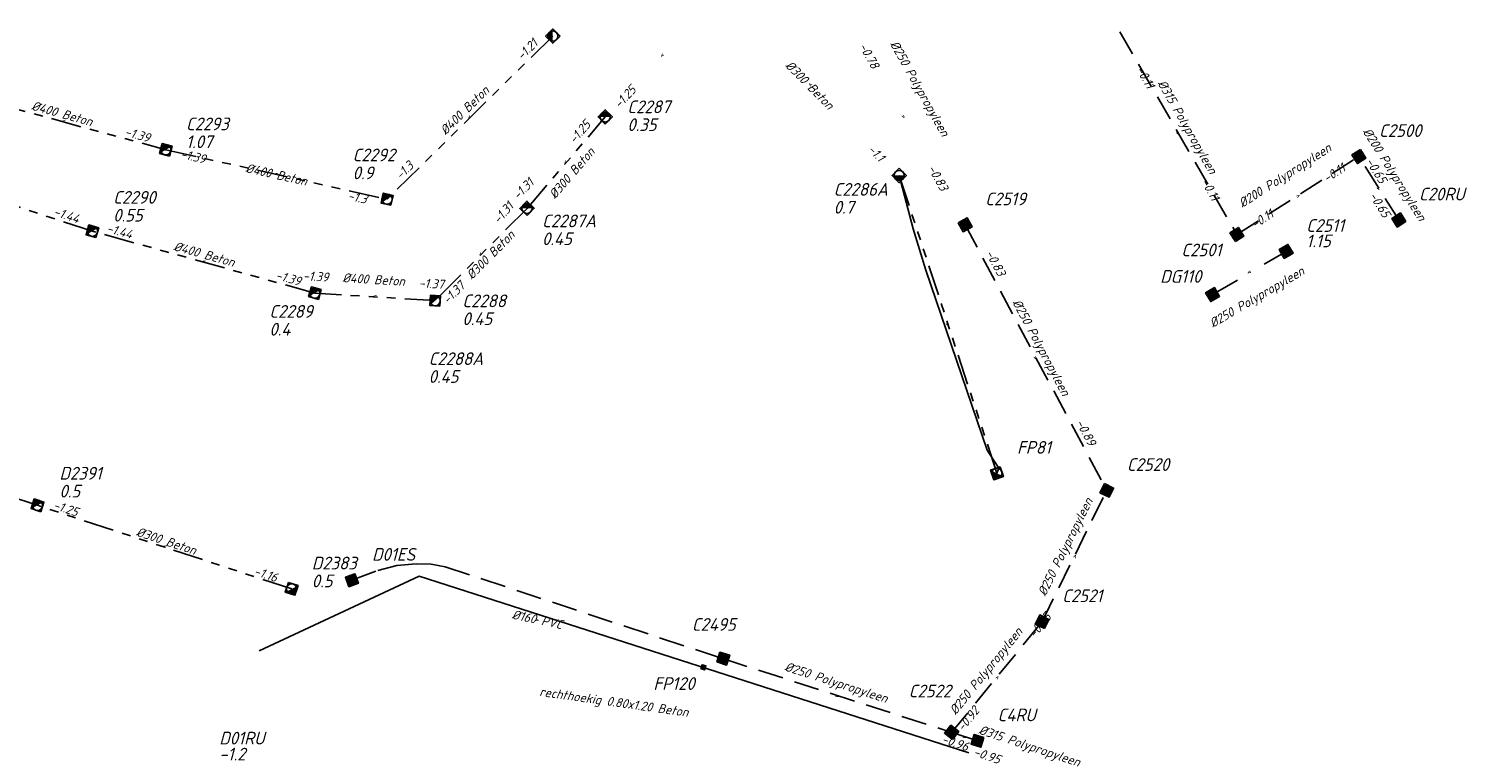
# Model space of a CAD drawing. Header units: metres. Extents: x 153906 to 154973, y 473035 to 474039.
# Tile 18 of 18: x 154666 to 154950, y 473894 to 474036. Entities that reach past the tile are written whole.
import ezdxf
from ezdxf.enums import TextEntityAlignment as Align
from ezdxf.lldxf.tags import DXFTag

# ---------------------------------------------------------------- set-up
doc = ezdxf.new("R2010")
doc.units = ezdxf.units.M
for name, pattern in [('RI-GWA', [18.45, 6, -1.8, 1.75, -1.8, 1.75, -1.8, 1.75, -1.8]), ('RI-HWA', [7.4, 5, -2.4]), ('RI-VWA', [11, 5, -3, 0, -3])]:
    doc.linetypes.add(name, pattern=pattern)
doc.layers.get('0').update_dxf_attribs({"linetype": 'CONTINUOUS'})
for name, color, linetype, lineweight in [('R-OI-KW-KUNSTWERK_DUIKER-G', 170, 'CONTINUOUS', 25), ('R-OI-RI-BOB-T18', 6, 'CONTINUOUS', 18), ('R-OI-RI-GWA_PUTDEKSELHOOGTE-T25', 10, 'CONTINUOUS', 25), ('R-OI-RI-GWA_PUTNUMMER-T25', 10, 'CONTINUOUS', 25), ('R-OI-RI-GWA_RIOOLPUT_INSPECTIEPUT-S', 10, 'CONTINUOUS', 25), ('R-OI-RI-GWA_TRANSPORTLEIDING-G', 10, 'RI-GWA', 25), ('R-OI-RI-HWA_PUTDEKSELHOOGTE-T25', 150, 'CONTINUOUS', 25), ('R-OI-RI-HWA_PUTNUMMER-T25', 150, 'CONTINUOUS', 25), ('R-OI-RI-HWA_RIOOLPUT_INSPECTIEPUT-DUIKER-S', 160, 'CONTINUOUS', 25), ('R-OI-RI-HWA_RIOOLPUT_INSPECTIEPUT-S', 150, 'CONTINUOUS', 25), ('R-OI-RI-HWA_TRANSPORTLEIDING-G', 150, 'RI-HWA', 25), ('R-OI-RI-MECHANISCH-G', 210, 'RI-PERS', 25), ('R-OI-RI-STROOMRICHTING-G', 251, 'CONTINUOUS', 25), ('R-OI-RI-VWA_PUTDEKSELHOOGTE-T25', 34, 'CONTINUOUS', 25), ('R-OI-RI-VWA_PUTNUMMER-T25', 34, 'CONTINUOUS', 25), ('R-OI-RI-VWA_RIOOLPUT_INSPECTIEPUT-S', 34, 'CONTINUOUS', 25), ('R-OI-RI-VWA_TRANSPORTLEIDING-G', 34, 'RI-VWA', 25)]:
    doc.layers.add(name, color=color, linetype=linetype, lineweight=lineweight)
doc.layers.add('R-OI-RI-DIAMETER_RIOOL-T18', color=6, linetype='CONTINUOUS')
doc.styles.add('NLCS-ISO-M500-T25', font='NLCS-ISO.ttf', dxfattribs={"height": 1.25})
doc.styles.add('NLCS-ISO-M750-T18_CURSIEF', font='NLCS-ISO.ttf', dxfattribs={"oblique": 15, "height": 1.35})
doc.styles.add('NLCS-ISO-M750-T25_CURSIEF', font='NLCS-ISO.ttf', dxfattribs={"oblique": 15, "height": 1.875})
tags = doc.linetypes.add('RI-PERS', pattern='A,7,-2,["P",Standard,S=1.8,R=0,X=-0.5,Y=-0.9],-2,7,-2,[102,NLCS.SHX,S=1,R=180,X=0,Y=0],-2', length=22).pattern_tags.tags
tags[6] = DXFTag(74, 10)

# ---------------------------------------------------------------- blocks, each defined once
blk = doc.blocks.new('N-SRI-PUT_GWA-SO')
blk.add_hatch(color=256).paths.add_polyline_path([(1.41, 1.41, 0.664858), (-2, 0.02), (-2, -0.02, 0.196534), (-1.41, -1.41)])
at = {"lineweight": -3, "flags": 128}
blk.add_lwpolyline([(2, -2), (2, 2), (-2, 2), (-2, -2)], close=True, dxfattribs=at)
at = {"lineweight": -3}
blk.add_circle((0, 0), 2, dxfattribs=at)
blk = doc.blocks.new('N-SRI-PUT_HWA-SO')
h = blk.add_hatch(color=256)
h.dxf.hatch_style = 1
h.paths.add_polyline_path([(-2, 0, 1), (2, 0, 1)])
at = {"lineweight": -3, "flags": 128}
blk.add_lwpolyline([(-2, -2), (2, -2), (2, 2), (-2, 2)], close=True, dxfattribs=at)
at = {"lineweight": -3}
blk.add_circle((0, 0), 2, dxfattribs=at)
blk = doc.blocks.new('N-SRI-PUT_VWA-SO')
h = blk.add_hatch(color=256)
edge = h.paths.add_edge_path()
edge.add_arc((0, 0), 2, 0, 360)
at = {"flags": 128}
blk.add_lwpolyline([(-2, 2), (2, 2), (2, -2), (-2, -2)], close=True, dxfattribs=at)
at = {"lineweight": -3, "flags": 128}
blk.add_lwpolyline([(2, -2), (2, 2), (-2, 2), (-2, -2)], close=True, dxfattribs=at)
at = {"lineweight": -3}
blk.add_circle((0, 0), 2, dxfattribs=at)

msp = doc.modelspace()

# ---------------------------------------------------------------- linework, layer by layer
at = {"layer": 'R-OI-KW-KUNSTWERK_DUIKER-G'}
msp.add_polyline3d([(154711.33, 473914.03, 0), (154742.8, 473928.76, 0), (154850.82, 473894.03, 0)], dxfattribs=at)
at = {"layer": 'R-OI-RI-GWA_TRANSPORTLEIDING-G'}
for points in [[(154769.05, 474034.87, 0), (154736.48, 474002.8, 0)], [(154652.73, 474023.48, 0), (154693.01, 474012.52, 0)], [(154763.98, 474001.01, 0), (154779.35, 474018.97, 0)], [(154678.57, 473996.51, 0), (154631.01, 474012.21, 0)], [(154693.01, 474012.52, 0), (154736.48, 474002.8, 0)], [(154856.33, 473948.95, 0), (154837.13, 474007.47, 0)], [(154763.98, 474001.01, 0), (154745.94, 473982.87, 0)], [(154722.29, 473984.35, 0), (154678.57, 473996.51, 0)], [(154745.94, 473982.87, 0), (154722.29, 473984.35, 0)], [(154667.78, 473942.65, 0), (154617.64, 473958.79, 0)], [(154717.73, 473926.22, 0), (154667.78, 473942.65, 0)]]:
    msp.add_polyline3d(points, dxfattribs=at)
at = {"layer": 'R-OI-RI-HWA_TRANSPORTLEIDING-G'}
for points in [[(154880.47, 474035.73, 0), (154903.49, 473995.87, 0)], [(154903.49, 473995.87, 0), (154927.47, 474011.2, 0)], [(154935.32, 473998.72, 0), (154927.47, 474011.2, 0)], [(154850.08, 473997.77, 0), (154877.91, 473945.58, 0)], [(154865.2, 473919.78, 0), (154877.91, 473945.58, 0)], [(154729.57, 473927.92, 0), (154734.67, 473929.85, 0), (154738.39, 473930.82, 0), (154742.21, 473931.18, 0), (154745.16, 473931.08, 0), (154747.9, 473930.59, 0), (154802.44, 473912.52, 0)], [(154847.43, 473898.03, 0), (154865.2, 473919.78, 0)], [(154802.44, 473912.53, 0), (154847.43, 473898.03, 0)], [(154852.51, 473896.37, 0), (154847.43, 473898.03, 0)]]:
    msp.add_polyline3d(points, dxfattribs=at)
at = {"layer": 'R-OI-RI-MECHANISCH-G'}
msp.add_polyline3d([(154837.13, 474007.47, 0), (154839.86, 473996.99, 0), (154842.34, 473988.83, 0), (154854.43, 473953.49, 0), (154856.68, 473949.98, 0), (154856.33, 473948.95, 0)], dxfattribs=at)
at = {"layer": 'R-OI-RI-VWA_TRANSPORTLEIDING-G'}
msp.add_polyline3d([(154913.16, 473992.54, 0), (154898.71, 473984.07, 0)], dxfattribs=at)

# ---------------------------------------------------------------- block references
at = {"layer": 'R-OI-RI-GWA_RIOOLPUT_INSPECTIEPUT-S'}
for p, xscale, yscale, zscale, rotation in [((154769.05, 474034.87), 0.4999999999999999, 0.4999999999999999, 0.4999999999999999, 45.16628541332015), ((154779.35, 474018.97), 0.4999999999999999, 0.4999999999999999, 0.4999999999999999, 315.1662854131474), ((154693.01, 474012.52), 0.5, 0.5, 0.5, 344.7846056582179), ((154837.13, 474007.47), 0.4999999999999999, 0.4999999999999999, 0.4999999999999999, 134.6823865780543), ((154736.48, 474002.8), 0.5, 0.5, 0.5, 347.3933421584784), ((154763.98, 474001.01), 0.5, 0.5, 0.5, 315.1662854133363), ((154678.57, 473996.51), 0.5, 0.5, 0.5, 344.456489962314), ((154722.29, 473984.35), 0.5, 0.5, 0.5, 344.4564899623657), ((154745.94, 473982.87), 0.4999999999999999, 0.4999999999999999, 0.4999999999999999, 356.4174830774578), ((154856.33, 473948.95), 0.5, 0.5, 0.5, 108.166370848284), ((154667.78, 473942.65), 0.5, 0.5, 0.5, 342.1577366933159), ((154717.73, 473926.22), 0.5, 0.5, 0.5, 162.157736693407)]:
    msp.add_blockref('N-SRI-PUT_GWA-SO', p, dxfattribs=dict(at, xscale=xscale, yscale=yscale, zscale=zscale, rotation=rotation))
at = {"layer": 'R-OI-RI-HWA_RIOOLPUT_INSPECTIEPUT-DUIKER-S', "xscale": 0.2, "yscale": 0.2, "zscale": 0.2, "rotation": 343.5085426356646}
msp.add_blockref('N-SRI-PUT_HWA-SO', (154798.64, 473910.81), dxfattribs=at)
at = {"layer": 'R-OI-RI-HWA_RIOOLPUT_INSPECTIEPUT-S', "xscale": 0.5, "yscale": 0.5, "zscale": 0.5}
for p, rotation in [((154927.47, 474011.2), 212.582209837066), ((154850.08, 473997.77), 298.0696380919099), ((154935.32, 473998.72), 122.1932969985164), ((154903.49, 473995.87), 32.58220983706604), ((154877.91, 473945.58), 243.7789136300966), ((154729.57, 473927.92), 20.71971184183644), ((154865.2, 473919.78), 63.77891362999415), ((154802.55, 473912.53), 342.0525418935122), ((154847.43, 473898.03), 50.75723515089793), ((154852.51, 473896.37), 161.9284301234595)]:
    msp.add_blockref('N-SRI-PUT_HWA-SO', p, dxfattribs=dict(at, rotation=rotation))
at = {"layer": 'R-OI-RI-VWA_RIOOLPUT_INSPECTIEPUT-S', "xscale": 0.5, "yscale": 0.5, "zscale": 0.5}
for p, rotation in [((154913.16, 473992.54), 210.3807537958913), ((154898.71, 473984.07), 30.38075379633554)]:
    msp.add_blockref('N-SRI-PUT_VWA-SO', p, dxfattribs=dict(at, rotation=rotation))

# ---------------------------------------------------------------- texts
at = {"layer": 'R-OI-RI-BOB-T18', "style": 'NLCS-ISO-M750-T18_CURSIEF', "oblique": 15}
for s, rotation, p in [('-1.21', 44.6907, (154763, 474029.99)), ('-0.78', 299.2665, (154829.13, 474032.93)), ('-0.11', 299.8394, (154883.6, 474028.31)), ('-1.25', 49.2744, (154773.38, 474013.57)), ('-1.39', 344.5301, (154684.78, 474015.3)), ('-1.1', 314.7363, (154830.8, 474012.45)), ('-0.65', 302.1313, (154928.72, 474010.25)), ('-1.31', 45.2637, (154762.24, 474002.57)), ('-1.3', 347.3949, (154728.65, 474002.71)), ('-1.44', 341.6654, (154670.79, 473999.64)), ('-0.11', 32.6586, (154907.03, 473996.94)), ('-0.83', 298.1206, (154854.03, 473992.24)), ('-1.39', 344.5301, (154714.44, 473987.11)), ('-1.37', 356.5623, (154742.66, 473985.47)), ('-1.16', 341.6654, (154710.17, 473928.99)), ('-0.95', 50.9932, (154863.76, 473916.43)), ('-0.95', 341.6654, (154851.57, 473893.48))]:
    msp.add_text(s, height=1.8, rotation=rotation, dxfattribs=at).set_placement(p)
for s, rotation, p in [('-1.25', 46.9825, (154785.56, 474024.11)), ('-1.39', 347.3949, (154700.6, 474009.8)), ('-1.3', 44.6907, (154741.83, 474009.15)), ('-0.83', 299.2665, (154845.28, 474004.25)), ('-0.11', 299.8394, (154898.62, 474002.3)), ('-0.11', 32.6586, (154925.01, 474008.44)), ('-1.31', 49.2744, (154761.46, 474001.29)), ('-0.65', 302.1313, (154932.25, 473999)), ('-1.44', 344.5301, (154686.14, 473994.98)), ('-1.39', 356.5623, (154724.92, 473986.58)), ('-1.37', 45.2637, (154751.93, 473985.55)), ('-0.89', 298.1206, (154874.33, 473954.17)), ('-1.25', 341.6654, (154675.42, 473940.42)), ('-0.92', 50.9932, (154853.01, 473902.18)), ('-0.96', 341.6654, (154850.41, 473894.31))]:
    msp.add_text(s, height=1.8, rotation=rotation, dxfattribs=at).set_placement(p, align=Align.RIGHT)
at = {"layer": 'R-OI-RI-DIAMETER_RIOOL-T18', "style": 'NLCS-ISO-M750-T18_CURSIEF', "oblique": 15}
for s, rotation, p in [('%%C250 Polypropyleen', 299.2665, (154841.19, 474024.58)), ('%%C300 Beton', 314.7363, (154819.55, 474025.24)), ('%%C315 Polypropyleen', 299.8394, (154893.78, 474017.03)), ('%%C400 Beton', 44.6907, (154751.71, 474020.28)), ('%%C400 Beton', 344.5301, (154672.62, 474019.64)), ('%%C200 Polypropyleen', 302.1313, (154934.49, 474007.7)), ('%%C300 Beton', 49.2744, (154772.78, 474007.95)), ('%%C200 Polypropyleen', 32.6586, (154912.91, 474007.49)), ('%%C400 Beton', 347.3949, (154714.74, 474007.66)), ('%%C300 Beton', 45.2637, (154756.8, 473991.87)), ('%%C400 Beton', 344.5301, (154700.56, 473992.01)), ('%%C400 Beton', 356.5623, (154733.85, 473987.03)), ('%%C250 Polypropyleen', 30.3668, (154907.39, 473983.59)), ('%%C250 Polypropyleen', 298.1206, (154865.06, 473973.68)), ('%%C250 Polypropyleen', 63.5983, (154869.74, 473934.5)), ('%%C300 Beton', 341.6654, (154693.11, 473935.65)), ('%%C160 PVC', 347.9679, (154766.01, 473920.22)), ('%%C250 Polypropyleen', 50.9932, (154854.16, 473910.11)), ('%%C250 Polypropyleen', 342.2383, (154824.77, 473907.86)), ('rechthoekig 0.80x1.20 Beton', 351.9786, (154781.08, 473904.03)), ('%%C315 Polypropyleen', 341.6654, (154862.76, 473895.38))]:
    msp.add_text(s, height=1.8, rotation=rotation, dxfattribs=at).set_placement(p, align=Align.MIDDLE_CENTER)
at = {"layer": 'R-OI-RI-GWA_PUTDEKSELHOOGTE-T25', "style": 'NLCS-ISO-M750-T25_CURSIEF', "oblique": 15}
for s, p in [('0.35', (154783.69, 474016.2)), ('1.07', (154696.96, 474012.84)), ('0.9', (154729.71, 474006.73)), ('0.7', (154824.24, 473999.97)), ('0.55', (154682.65, 473998.41)), ('0.45', (154766.94, 473993.78)), ('0.45', (154751.27, 473978.07)), ('0.4', (154713.34, 473976)), ('0.45', (154744.64, 473966.71)), ('0.5', (154672.09, 473944.19)), ('0.5', (154721.68, 473926.54))]:
    msp.add_text(s, height=2.5, dxfattribs=at).set_placement(p)
at = {"layer": 'R-OI-RI-GWA_PUTNUMMER-T25', "style": 'NLCS-ISO-M750-T25_CURSIEF', "oblique": 15}
for s, p in [('C2287', (154783.69, 474019.71)), ('C2293', (154696.96, 474016.35)), ('C2292', (154729.71, 474010.25)), ('C2290', (154682.65, 474001.92)), ('C2286A', (154824.24, 474003.49)), ('C2287A', (154766.94, 473997.29)), ('C2289', (154713.34, 473979.51)), ('C2288', (154751.27, 473981.58)), ('C2288A', (154744.64, 473970.22)), ('FP81', (154860.28, 473952.78)), ('D2391', (154672.09, 473947.7)), ('D2383', (154721.68, 473930.05))]:
    msp.add_text(s, height=2.5, dxfattribs=at).set_placement(p)
at = {"layer": 'R-OI-RI-HWA_PUTDEKSELHOOGTE-T25', "style": 'NLCS-ISO-M750-T25_CURSIEF', "oblique": 15}
msp.add_text('-1.2', height=2.5, dxfattribs=at).set_placement((154703.5, 473892.51))
at = {"layer": 'R-OI-RI-HWA_PUTNUMMER-T25', "style": 'NLCS-ISO-M750-T25_CURSIEF', "oblique": 15}
for s, p in [('C2500', (154931.42, 474015.03)), ('C20RU', (154939.27, 474002.56)), ('C2519', (154854.02, 474001.61)), ('C2501', (154892.57, 473991.58)), ('C2520', (154881.86, 473949.41)), ('D01ES', (154733.52, 473931.76)), ('C2521', (154869.15, 473923.62)), ('C2495', (154796.37, 473917.99)), ('FP120', (154788.81, 473906.37)), ('C2522', (154838.99, 473904.91)), ('C4RU', (154856.45, 473900.21)), ('D01RU', (154703.5, 473895.65))]:
    msp.add_text(s, height=2.5, dxfattribs=at).set_placement(p)
at = {"layer": 'R-OI-RI-STROOMRICHTING-G', "style": 'NLCS-ISO-M500-T25'}
for rotation, p in [(226.8913, (154790.66, 474030.99)), (134.6451, (154819.55, 474025.24)), (224.5995, (154752.77, 474018.83)), (299.2665, (154838.08, 474019.08)), (165.0118, (154672.87, 474018)), (299.8394, (154891.98, 474015.8)), (229.1831, (154771.66, 474009.99)), (167.3037, (154714.74, 474007.66)), (302.1313, (154931.4, 474004.96)), (32.6586, (154915.48, 474003.53)), (164.4389, (154700.43, 473990.43)), (225.1724, (154754.96, 473991.94)), (210.2755, (154905.93, 473988.31)), (176.471, (154734.11, 473983.61)), (288.3803, (154846.73, 473978.21)), (298.1206, (154863.99, 473971.67)), (161.5741, (154692.76, 473934.43)), (63.5983, (154871.56, 473932.68)), (347.9679, (154766.01, 473920.22)), (50.9932, (154856.32, 473908.9)), (342.2383, (154824.94, 473905.27)), (341.6654, (154849.97, 473897.2))]:
    msp.add_text('>', height=1.25, rotation=rotation, dxfattribs=at).set_placement(p, align=Align.MIDDLE_CENTER)
at = {"layer": 'R-OI-RI-VWA_PUTDEKSELHOOGTE-T25', "style": 'NLCS-ISO-M750-T25_CURSIEF', "oblique": 15}
msp.add_text('1.15', height=2.5, dxfattribs=at).set_placement((154917.11, 473993.36))
at = {"layer": 'R-OI-RI-VWA_PUTNUMMER-T25', "style": 'NLCS-ISO-M750-T25_CURSIEF', "oblique": 15}
for s, p in [('C2511', (154917.11, 473996.38)), ('DG110', (154888.41, 473986.38))]:
    msp.add_text(s, height=2.5, dxfattribs=at).set_placement(p)

doc.saveas('drawing.dxf')
